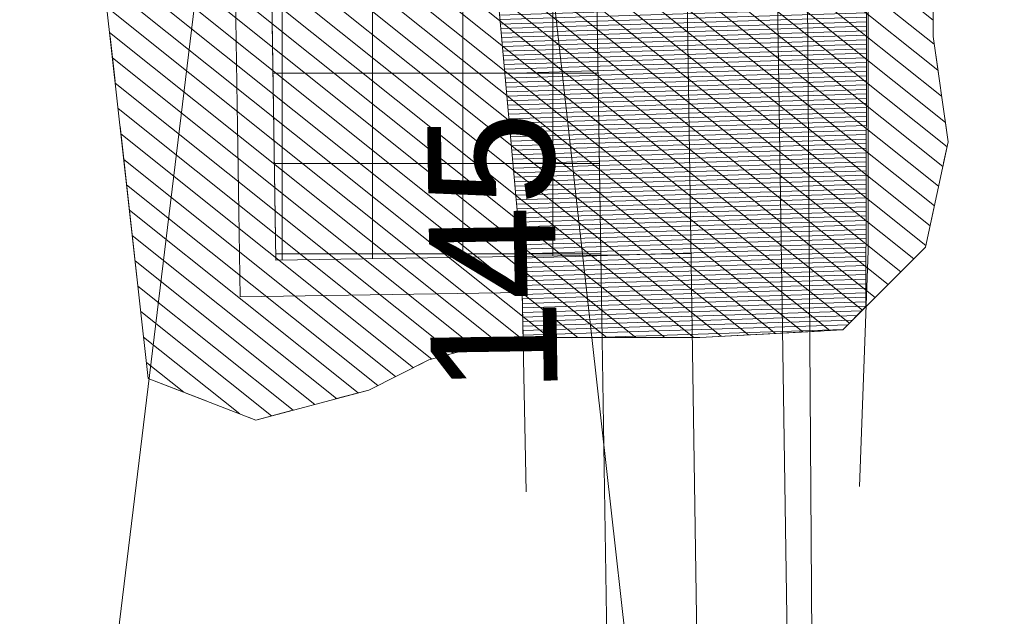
# Model space of a CAD drawing. Header units: feet. Extents: x 2433273 to 2447442, y 555003 to 575201.
# Tile 158 of 226: x 2437595 to 2437650, y 564495 to 564528. Entities that reach past the tile are written whole.
import ezdxf
from ezdxf.enums import TextEntityAlignment as Align

# ---------------------------------------------------------------- set-up
doc = ezdxf.new("R2010")
doc.units = ezdxf.units.FT
doc.header["$LTSCALE"] = 50
doc.header["$MEASUREMENT"] = 0
for name, pattern in [('cl50', [100, 7.5, -7.5, 70, -7.5, 7.5]), ('constlimit', [0.85, 0.65, -0.1, -0.1]), ('stream', [1.4, 0.7, -0.1, 0.1, -0.1, 0.1, -0.1, 0.1, -0.1]), ('treelt', [0.3, -0.15, -0.15])]:
    doc.linetypes.add(name, pattern=pattern)
for name, color, linetype, lineweight in [('EV_Ecological_Wetlands', 151, 'stream', 13), ('GE_P_CL_50', 7, 'cl50', 13), ('PV_P_Bikeway', 193, 'Continuous', 13), ('RW_P_Const_Limits', 120, 'constlimit', 0), ('UT_X_Overhead_Electric', 1, 'Continuous', 0), ('VG_P_Cells', 3, 'Continuous', 13), ('VG_X_Tree_Line_Lt', 3, 'treelt', 0)]:
    doc.layers.add(name, color=color, linetype=linetype, lineweight=lineweight)
doc.layers.add('GK_Visualization', color=30, linetype='Continuous', lineweight=13, plot=False)
doc.styles.add('Style-font31', font='font31.shx')

msp = doc.modelspace()

# ---------------------------------------------------------------- hatches: boundary and pattern name
at = {"layer": 'EV_Ecological_Wetlands', "linetype": 'Continuous'}
h = msp.add_hatch(dxfattribs=at)
h.set_pattern_fill('HATCH', color=256, style=0, pattern_type=2)
h.set_pattern_definition([(141.37778, (2437465.6492, 564769.3414), (-0.6241826, -0.7812785), [])])
h.paths.add_polyline_path([(2437566.714, 564829.059), (2437568.718, 564811.134), (2437568.784, 564810.543), (2437574.338, 564760.852), (2437579.892, 564711.162), (2437581.517, 564696.62), (2437585.446, 564661.471), (2437589.648, 564623.88), (2437591, 564611.781), (2437592.928, 564594.536), (2437596.555, 564562.09), (2437602.109, 564512.399), (2437602.591, 564508.088), (2437608.55, 564505.786), (2437614.8, 564507.453), (2437618.133, 564509.12), (2437622.717, 564510.37), (2437633.133, 564510.37), (2437641.05, 564510.786), (2437645.633, 564515.37), (2437646.883, 564521.203), (2437646.05, 564527.036), (2437646.05, 564537.453), (2437648.484, 564547.618), (2437646.245, 564567.644), (2437642.645, 564599.852), (2437640.691, 564617.335), (2437637.604, 564644.953), (2437635.137, 564667.025), (2437634.081, 564676.465), (2437631.05, 564678.286), (2437627.717, 564681.203), (2437626.883, 564687.036), (2437626.883, 564692.87), (2437627.3, 564699.953), (2437630.466, 564708.814), (2437629.583, 564716.716), (2437627.148, 564738.5), (2437624.028, 564766.406), (2437619.054, 564810.909), (2437614.01, 564856.033), (2437611.373, 564879.63), (2437611.738, 564883.916), (2437611.344, 564888.426), (2437609.804, 564893.705), (2437608.925, 564895.608), (2437607.271, 564901.544), (2437605.61, 564906.815), (2437605.402, 564907.316), (2437602.168, 564915.08), (2437597.526, 564923.256), (2437594.851, 564927.257), (2437584.816, 564941.398), (2437530.053, 565018.573), (2437483.919, 565083.648), (2437481.969, 565087.866), (2437479.37, 565091.578), (2437476.983, 565094.03), (2437455.217, 565084.953), (2437451.055, 565075.022), (2437447.757, 565067.904), (2437442.437, 565055.644), (2437444.467, 565052.783), (2437557.727, 564892.085), (2437559.641, 564887.016), (2437560.991, 564880.376), (2437561.912, 564872.086)])
h = msp.add_hatch(dxfattribs=at)
h.set_pattern_fill('HATCH', color=256, style=0, pattern_type=2)
h.set_pattern_definition([(181.78872, (2437627.6909, 564611.18141), (0.0078035, -0.2498782), [])])
h.paths.add_polyline_path([(2437619.189, 564671.986, 0.157761), (2437617.027, 564666.221), (2437617.022, 564666.108), (2437615.249, 564614.638), (2437618.765, 564564.647), (2437623.257, 564514.711), (2437623.345, 564510.37), (2437633.133, 564510.37), (2437641.05, 564510.786), (2437642.335, 564512.071), (2437642.473, 564565.162), (2437641.918, 564606.36), (2437640.03, 564623.25), (2437637.604, 564644.953), (2437635.137, 564667.025), (2437634.081, 564676.465), (2437631.05, 564678.286), (2437627.717, 564681.203), (2437627.534, 564682.48)])
at = {"layer": 'VG_P_Cells', "lineweight": 0}
h = msp.add_hatch(dxfattribs=at)
h.set_pattern_fill('ANSI37', color=256, scale=40, angle=45, style=0)
h.paths.add_polyline_path([(2437625.598, 564647.413, -0.414214), (2437689.585, 564713.411), (2437707.833, 564713.693), (2437707.554, 564731.691), (2437689.306, 564731.409, 0.414214), (2437607.6, 564647.135), (2437609.65, 564514.648), (2437627.648, 564514.927)])

# ---------------------------------------------------------------- linework, layer by layer
at = {"layer": 'EV_Ecological_Wetlands', "ltscale": 0.500001, "flags": 128}
msp.add_lwpolyline([(2437561.912, 564872.086), (2437560.991, 564880.376), (2437559.641, 564887.016), (2437557.727, 564892.085), (2437444.467, 565052.783), (2437442.437, 565055.644), (2437447.757, 565067.904), (2437451.055, 565075.022), (2437455.217, 565084.953), (2437476.983, 565094.03), (2437479.37, 565091.578), (2437481.969, 565087.866), (2437483.919, 565083.648), (2437530.053, 565018.573), (2437584.816, 564941.398), (2437594.851, 564927.257), (2437597.526, 564923.256), (2437602.168, 564915.08), (2437605.402, 564907.316), (2437605.61, 564906.815), (2437607.271, 564901.544), (2437608.925, 564895.608), (2437609.804, 564893.705), (2437611.344, 564888.426), (2437611.738, 564883.916), (2437611.373, 564879.63), (2437614.01, 564856.033), (2437619.054, 564810.909), (2437624.028, 564766.406), (2437627.148, 564738.5), (2437629.583, 564716.716), (2437630.466, 564708.814), (2437627.3, 564699.953), (2437626.883, 564692.87), (2437626.883, 564687.036), (2437627.717, 564681.203), (2437631.05, 564678.286), (2437634.081, 564676.465), (2437635.137, 564667.025), (2437637.604, 564644.953), (2437640.691, 564617.335), (2437642.645, 564599.852), (2437646.245, 564567.644), (2437648.484, 564547.618), (2437646.05, 564537.453), (2437646.05, 564527.036), (2437646.883, 564521.203), (2437645.633, 564515.37), (2437641.05, 564510.786), (2437633.133, 564510.37), (2437622.717, 564510.37), (2437618.133, 564509.12), (2437614.8, 564507.453), (2437608.55, 564505.786), (2437602.591, 564508.088), (2437602.109, 564512.399), (2437596.555, 564562.09), (2437592.928, 564594.536), (2437591, 564611.781), (2437589.648, 564623.88), (2437585.446, 564661.471), (2437581.517, 564696.62), (2437579.892, 564711.162), (2437574.338, 564760.852), (2437568.784, 564810.543), (2437568.718, 564811.134), (2437566.714, 564829.059), (2437561.912, 564872.086)], close=True, dxfattribs=at)
at = {"layer": 'EV_Ecological_Wetlands', "linetype": 'Continuous', "flags": 128}
msp.add_lwpolyline([(2437581.517, 564696.62), (2437585.446, 564661.471), (2437589.648, 564623.88), (2437591, 564611.781), (2437592.928, 564594.536), (2437596.555, 564562.09), (2437602.109, 564512.399), (2437602.591, 564508.088), (2437608.55, 564505.786), (2437614.8, 564507.453), (2437618.133, 564509.12), (2437622.717, 564510.37), (2437633.133, 564510.37), (2437641.05, 564510.786), (2437645.633, 564515.37), (2437646.883, 564521.203), (2437646.05, 564527.036), (2437646.05, 564537.453), (2437648.484, 564547.618), (2437646.245, 564567.644), (2437642.645, 564599.852), (2437640.691, 564617.335), (2437637.604, 564644.953), (2437635.137, 564667.025)], dxfattribs=at)
msp.add_lwpolyline([(2437619.189, 564671.986, 0.157761), (2437617.027, 564666.221), (2437617.022, 564666.108), (2437615.249, 564614.638), (2437618.765, 564564.647), (2437623.257, 564514.711), (2437623.345, 564510.37), (2437633.133, 564510.37), (2437641.05, 564510.786), (2437642.335, 564512.071), (2437642.473, 564565.162), (2437641.918, 564606.36), (2437640.03, 564623.25), (2437637.604, 564644.953), (2437635.137, 564667.025), (2437634.081, 564676.465), (2437631.05, 564678.286), (2437627.717, 564681.203), (2437627.534, 564682.48), (2437619.189, 564671.986)], format="xyb", close=True, dxfattribs=at)
at = {"layer": 'GE_P_CL_50'}
msp.add_line((2437633.614, 564452.552), (2437630.598, 564647.49), dxfattribs=at)
at = {"layer": 'GE_P_CL_50', "linetype": 'Continuous'}
msp.add_line((2437632.648, 564515.004), (2437627.648, 564514.927), dxfattribs=at)
at = {"layer": 'GK_Visualization', "color": 1, "flags": 128}
for points in [[(2437633.614, 564452.552), (2437630.598, 564647.49, -0.414214), (2437689.662, 564708.412), (2438175.344, 564715.927, 0.414214), (2438234.409, 564776.848), (2438223.253, 565497.799, -0.414214), (2438282.318, 565558.72), (2438697.538, 565565.145, 0.57102), (2438748.678, 565654.952), (2436449.154, 569670.885, 0.278952), (2436394.844, 569701.028), (2435906.174, 569682.754, -0.413873), (2435792.145, 569788.438), (2435791.25, 569811.649)], [(2437880.682, 564140.544), (2437633.614, 564452.552), (2437585.46, 564883.361, 0.127136), (2437574.764, 564911.418), (2437459.174, 565074.311), (2437394.787, 565151.542), (2437343.432, 565237.418), (2437261.717, 565352.574, -0.085446), (2437252.923, 565370.935), (2437225.87, 565466.383, 0.21006), (2437195.125, 565503.613), (2437042.392, 565580.508, -0.209554), (2437011.679, 565617.626), (2436990.23, 565692.747, -0.063319), (2436987.943, 565707.709), (2436985.682, 565797.453, 0.075377), (2436982.539, 565815.165), (2436962.364, 565874.817, 0.091686), (2436951.73, 565893.872), (2436871.139, 565991.152), (2436772.072, 566079.223), (2436685.459, 566161.656), (2436309.034, 566628.472)]]:
    msp.add_lwpolyline(points, format="xyb", dxfattribs=at)
at = {"layer": 'PV_P_Bikeway'}
for p, q in [((2437628.445, 564463.408), (2437625.598, 564647.413)), ((2437638.444, 564463.602), (2437635.597, 564647.568))]:
    msp.add_line(p, q, dxfattribs=at)
at = {"layer": 'RW_P_Const_Limits'}
for p, q in [((2437607.682, 564512.618), (2437605.601, 564647.104)), ((2437642.447, 564515.156), (2437642.473, 564565.162)), ((2437640.441, 564459.64), (2437642.447, 564515.156)), ((2437607.682, 564512.618), (2437623.295, 564512.859)), ((2437624.382, 564459.329), (2437623.295, 564512.859))]:
    msp.add_line(p, q, dxfattribs=at)
at = {"layer": 'UT_X_Overhead_Electric'}
msp.add_line((2437639.946, 564407.637), (2437636.703, 564869.183), dxfattribs=at)
at = {"layer": 'VG_P_Cells'}
for p, q in [((2437627.648, 564514.927), (2437625.598, 564647.413)), ((2437609.65, 564514.648), (2437607.6, 564647.135)), ((2437609.65, 564514.648), (2437627.648, 564514.927))]:
    msp.add_line(p, q, dxfattribs=at)
at = {"layer": 'VG_P_Cells', "lineweight": 0, "flags": 128}
msp.add_lwpolyline([(2437625.598, 564647.413, -0.414214), (2437689.585, 564713.411), (2437707.833, 564713.693), (2437707.554, 564731.691), (2437707.554, 564731.691), (2437689.306, 564731.409, 0.414214), (2437607.6, 564647.135), (2437609.65, 564514.648), (2437627.648, 564514.927), (2437625.598, 564647.413)], format="xyb", close=True, dxfattribs=at)
at = {"layer": 'VG_X_Tree_Line_Lt', "flags": 128}
msp.add_lwpolyline([(2437484.046, 564961.174), (2437508.015, 564975.546), (2437520.431, 564931.288), (2437557.593, 564876.034), (2437583.28, 564801.722), (2437582.631, 564745.119), (2437594.247, 564683.11), (2437583.4, 564638.093), (2437592.825, 564545.197), (2437605.253, 564529.518), (2437599.168, 564479.577), (2437588.79, 564469.146)], dxfattribs=at)

# ---------------------------------------------------------------- texts
at = {"layer": 'GE_P_CL_50', "linetype": 'Continuous', "style": 'Style-font31'}
msp.add_text('145', height=7, rotation=90.8865, dxfattribs=at).set_placement((2437625.146, 564515.081), align=Align.CENTER)

doc.saveas('drawing.dxf')
